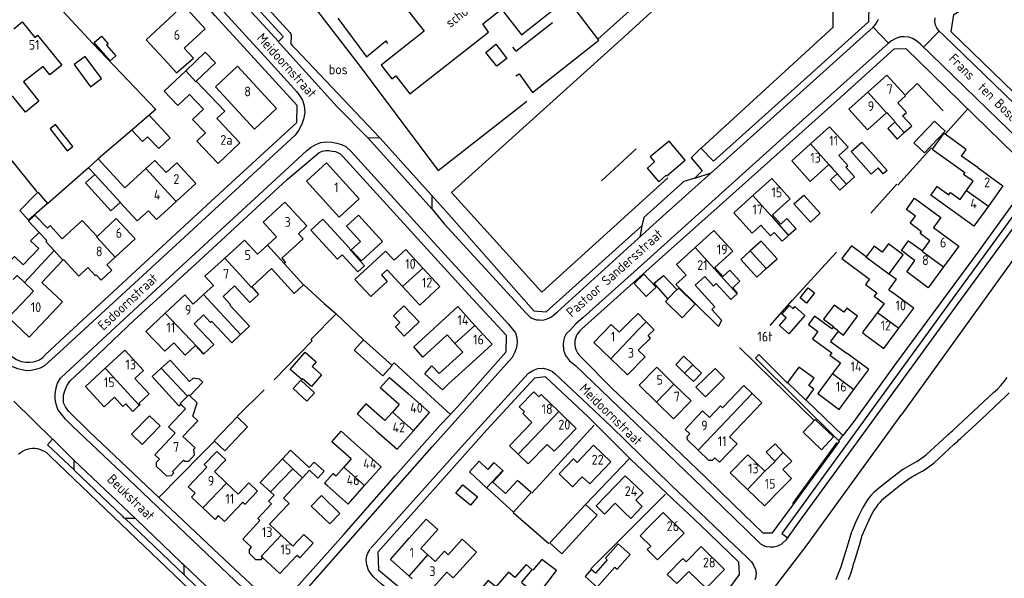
# Model space of a CAD drawing. Header units: metres. Extents: x 226218 to 240385, y 439369 to 449677.
# Tile 196 of 256: x 235280 to 235532, y 444483 to 444626. Entities that reach past the tile are written whole.
import ezdxf

# ---------------------------------------------------------------- set-up
doc = ezdxf.new("R2010")
doc.units = ezdxf.units.M
doc.header["$MEASUREMENT"] = 0
for name, color, linetype in [('BIJGEBOUW', 4, 'Continuous'), ('DAKRAND', 4, 'Continuous'), ('DAKRAND-BYG', 4, 'Continuous'), ('FUNKTIEAAND', 253, 'Continuous'), ('HEG', 253, 'Continuous'), ('HOOFDGEBOUW', 4, 'Continuous'), ('HUISNUMMER', 253, 'Continuous'), ('KANTVERH', 253, 'Continuous'), ('KUNSTWERK', 253, 'Continuous'), ('RASTER', 253, 'Continuous'), ('STRAATNAAM', 253, 'Continuous'), ('TUSSENMUUR', 253, 'Continuous')]:
    doc.layers.add(name, color=color, linetype=linetype)
doc.styles.get("Standard").update_dxf_attribs({"font": 'iso.shx'})

msp = doc.modelspace()

# ---------------------------------------------------------------- linework, layer by layer
at = {"layer": 'BIJGEBOUW'}
msp.add_lwpolyline([(235483.15, 444523.78), (235480.06, 444520.53), (235484.76, 444516.05), (235487.85, 444519.3), (235483.15, 444523.78)], dxfattribs=at)
at = {"layer": 'DAKRAND'}
for p, q in [((235285.71, 444613.98), (235280.63, 444610.07)), ((235486.64, 444588.95), (235487.88, 444587.64)), ((235343.08, 444568.34), (235345.4, 444570.47)), ((235340.53, 444566.01), (235343.08, 444568.34)), ((235285.35, 444558.82), (235290.75, 444564.52)), ((235283.21, 444556.55), (235280.93, 444558.76)), ((235326.74, 444555.7), (235329.26, 444557.99)), ((235324.08, 444553.29), (235326.74, 444555.7)), ((235433.05, 444546.13), (235435.88, 444548.91)), ((235393, 444541.02), (235386.98, 444535.52)), ((235389.38, 444532.87), (235395.41, 444538.38)), ((235320.9, 444527.69), (235322.08, 444526.47)), ((235470.32, 444510.55), (235472.91, 444513.05))]:
    msp.add_line(p, q, dxfattribs=at)
for points in [[(235324.87, 444610.27), (235329.77, 444614.95), (235327.15, 444617.7), (235322.15, 444612.93)], [(235322.15, 444612.93), (235316.68, 444607.71), (235320.18, 444604.04), (235323.14, 444606.86), (235326.68, 444603.14), (235323.91, 444600.5), (235327.23, 444597.02)], [(235280.63, 444610.07), (235284.59, 444605.12), (235281.2, 444602.37), (235277.95, 444606.39), (235273.32, 444606.81)], [(235330.6, 444600.22), (235330.13, 444600.71), (235332.15, 444602.63), (235324.87, 444610.27)], [(235505.97, 444597.11), (235507.86, 444598.81), (235505.52, 444601.41), (235506.49, 444602.28), (235504.28, 444604.74)], [(235501.47, 444602.22), (235503.59, 444599.86), (235503.54, 444599.81)], [(235503.54, 444599.81), (235501.72, 444598.18), (235504.16, 444595.48), (235505.97, 444597.11)], [(235516.38, 444596.71), (235516.04, 444596.96), (235513.11, 444592.89), (235521.41, 444586.91), (235521.11, 444586.49), (235522.8, 444585.27)], [(235524.82, 444588.07), (235520.59, 444591.12), (235521.8, 444592.8), (235516.38, 444596.71)], [(235298.87, 444586.43), (235297.29, 444588.15), (235299.74, 444590.4)], [(235299.74, 444590.4), (235299.76, 444590.41), (235299.76, 444590.41)], [(235299.76, 444590.41), (235306.58, 444582.97), (235311.98, 444587.92)], [(235311.98, 444587.92), (235314.26, 444590.01), (235317.12, 444586.89)], [(235491.17, 444583.96), (235493.24, 444585.83), (235491.02, 444588.29), (235491.5, 444588.72), (235489.2, 444591.26)], [(235487.88, 444587.64), (235488.86, 444586.59), (235488.83, 444586.57)], [(235305.37, 444579.27), (235303.04, 444577.14), (235296.51, 444584.27), (235298.87, 444586.43)], [(235488.83, 444586.57), (235487.1, 444585.01), (235489.45, 444582.41), (235491.17, 444583.96)], [(235518.2, 444577.19), (235512.73, 444581.13), (235514.35, 444583.38), (235517.36, 444581.21), (235517.8, 444581.81), (235520.26, 444580.04)], [(235512.53, 444569.49), (235510.02, 444571.34), (235510.35, 444571.79), (235507.44, 444573.94), (235508.81, 444575.79), (235506.5, 444577.49), (235508.61, 444580.35), (235515.32, 444575.41), (235513.45, 444572.87)], [(235312.6, 444577.16), (235309.72, 444574.53), (235305.37, 444579.27)], [(235299.47, 444570.57), (235295.67, 444574.67), (235290.59, 444569.97), (235287.47, 444573.33), (235286.82, 444572.66), (235283.54, 444575.97), (235281.98, 444574.47), (235284.65, 444571.62)], [(235472.21, 444576.06), (235474.34, 444573.7), (235475.94, 444575.14), (235478.27, 444572.55), (235476.38, 444570.85)], [(235476.38, 444570.85), (235474.7, 444569.33), (235472.65, 444571.6), (235471.71, 444570.75), (235469.29, 444573.43)], [(235284.59, 444567.46), (235282.42, 444569.48), (235284.65, 444571.62)], [(235350.98, 444571.27), (235352.16, 444569.98), (235346.71, 444565.03), (235347.68, 444563.95), (235347.37, 444563.67)], [(235284.59, 444567.46), (235280.57, 444563.32), (235278.4, 444565.42), (235275.3, 444562.21)], [(235496.21, 444565.35), (235492.42, 444568.17), (235489.99, 444564.91), (235497.06, 444559.65), (235496.05, 444558.29), (235498.9, 444556.17), (235498.26, 444555.31), (235500.8, 444553.42)], [(235505.67, 444565.84), (235501.9, 444568.65), (235500.32, 444566.52), (235498.23, 444568.07), (235496.21, 444565.35)], [(235290.75, 444564.52), (235290.89, 444564.66), (235294.85, 444560.41), (235297.15, 444562.59)], [(235373.65, 444562.06), (235372.21, 444560.73), (235373.72, 444559.09), (235369.47, 444555.18), (235365.4, 444559.59), (235373.25, 444566.81), (235375.45, 444564.5)], [(235299.25, 444560.77), (235300.52, 444559.41), (235303.22, 444561.99), (235301.97, 444563.29)], [(235347.37, 444563.67), (235347.33, 444563.63), (235352.28, 444558.19), (235349.89, 444556.02), (235344.13, 444562.36), (235339.03, 444557.73)], [(235463.2, 444555.92), (235463.33, 444556.05), (235462.08, 444557.44), (235463.92, 444559.11), (235461.36, 444561.94), (235459.57, 444560.31), (235457.47, 444562.62)], [(235280.93, 444558.76), (235279.03, 444560.6), (235278.02, 444559.57)], [(235452.48, 444558.09), (235457.48, 444552.58), (235456.73, 444551.9), (235459.18, 444549.19), (235458.47, 444547.52), (235447.52, 444558.28), (235450.15, 444560.66)], [(235454.93, 444560.31), (235457.14, 444557.88), (235457.86, 444558.53), (235461.57, 444554.45), (235463.2, 444555.92)], [(235339.03, 444557.73), (235340.8, 444555.77), (235338.52, 444553.7), (235334.67, 444557.93)], [(235331.74, 444555.26), (235333.64, 444553.17), (235333.43, 444552.97), (235338.45, 444547.64), (235336.16, 444545.5)], [(235494.03, 444550.19), (235491.26, 444552.25), (235490.46, 444551.18), (235488.01, 444553), (235485.33, 444549.4), (235487.85, 444547.52), (235487.76, 444547.41)], [(235336.16, 444545.5), (235333.93, 444543.4), (235328.82, 444548.84), (235328.52, 444548.57), (235326.69, 444550.52)], [(235487.76, 444547.41), (235487.4, 444546.91), (235483.01, 444550.18), (235481.44, 444548.07), (235483.85, 444546.28), (235482.48, 444544.43), (235487.39, 444540.82), (235486.94, 444540.21), (235489.61, 444538.25)], [(235326.75, 444540.53), (235329.31, 444542.94), (235324.3, 444548.27)], [(235389, 444545.39), (235382.83, 444539.75), (235380.48, 444542.32), (235386.65, 444547.96)], [(235437.93, 444541.46), (235441.08, 444544.56), (235440.44, 444545.21)], [(235319.09, 444543.37), (235322.05, 444540.22), (235324.65, 444542.67), (235326.7, 444540.49), (235326.75, 444540.53)], [(235315.92, 444536.91), (235313.55, 444534.74), (235320.42, 444527.24), (235320.9, 444527.69)], [(235323.22, 444529.86), (235326.54, 444533.28), (235325.7, 444534.1), (235324.06, 444534.33), (235323.16, 444533.51), (235318.18, 444538.96), (235315.92, 444536.91)], [(235389.38, 444532.87), (235387.84, 444531.35), (235383.31, 444535.46), (235385.1, 444537.49), (235386.98, 444535.52)], [(235310.28, 444527.4), (235310.53, 444527.63), (235310.23, 444527.95), (235312.78, 444530.31), (235309.14, 444534.26)], [(235376.75, 444527.59), (235371.93, 444531.84), (235374.32, 444534.55), (235379.14, 444530.3)], [(235456.12, 444524.27), (235458.97, 444527.26), (235459.48, 444526.77), (235464.89, 444532.44), (235467.03, 444530.4)], [(235303.92, 444529.44), (235306.08, 444527.1), (235306.82, 444527.78), (235308.6, 444525.85), (235310.28, 444527.4)], [(235323.99, 444524.66), (235325.07, 444528.03), (235323.22, 444529.86)], [(235408.82, 444525.73), (235407.49, 444526.97), (235411.19, 444530.88), (235412.5, 444529.54)], [(235467.03, 444530.4), (235469.5, 444528.05), (235461.24, 444519.38)], [(235373.13, 444523.49), (235368.27, 444527.78), (235365.99, 444525.19), (235370.86, 444520.9)], [(235407.22, 444514.87), (235404.97, 444517.05), (235410.72, 444523)], [(235364.48, 444513.7), (235359.57, 444518.1), (235361.96, 444520.78), (235366.88, 444516.38)], [(235414.6, 444517.4), (235409.78, 444512.4), (235407.22, 444514.87)], [(235417.33, 444516.62), (235416.43, 444515.67), (235414.6, 444517.4)], [(235321.6, 444513.38), (235321.89, 444513.1), (235322.94, 444513.1), (235324.43, 444514.72), (235324.27, 444516.18)], [(235352.03, 444508.9), (235353.8, 444510.79), (235355.93, 444508.81), (235357.54, 444510.54), (235355.04, 444512.87), (235353.72, 444511.46), (235348.93, 444515.92), (235346.88, 444513.72)], [(235318.8, 444510.44), (235319.09, 444510.15), (235318.43, 444509.39), (235317.32, 444509.29), (235314.67, 444511.77), (235314.69, 444512.84), (235315.46, 444513.61)], [(235346.88, 444513.72), (235341.24, 444507.68), (235343.85, 444505.24)], [(235422.28, 444512.8), (235421.35, 444513.69), (235417.68, 444509.85), (235421.11, 444506.57), (235423.58, 444509.15)], [(235358.37, 444506.87), (235357.67, 444507.49), (235359.91, 444509.99), (235360.61, 444509.38)], [(235474.92, 444510.96), (235477.07, 444508.73), (235474.69, 444506.29)], [(235346.44, 444499.99), (235348.58, 444502.29), (235347.13, 444503.64), (235352.03, 444508.9)], [(235343.85, 444505.24), (235344.74, 444504.4), (235343.33, 444502.89), (235344.09, 444502.18)], [(235437.31, 444503.12), (235438.95, 444501.53), (235435.99, 444498.48), (235434.35, 444500.07)], [(235382.29, 444490.77), (235386.62, 444495.61), (235383.68, 444498.25), (235379.34, 444493.4)], [(235441.11, 444491.39), (235438.42, 444494.06), (235440.38, 444496.04)], [(235388.98, 444484.78), (235390.61, 444483.29), (235396.52, 444489.87), (235392.85, 444493.15), (235389.33, 444489.21), (235388.32, 444490.12), (235385.93, 444487.51)], [(235410.8, 444485.37), (235409.2, 444486.74), (235406.3, 444483.34), (235404.68, 444484.72), (235401.48, 444480.96), (235399.53, 444482.63), (235397.23, 444479.93)], [(235408.14, 444481.99), (235410.87, 444479.85), (235412.22, 444478.83), (235416.98, 444485.16), (235413.28, 444487.94), (235410.97, 444485.23), (235410.8, 444485.37)]]:
    msp.add_lwpolyline(points, dxfattribs=at)
at = {"layer": 'DAKRAND-BYG'}
for p, q in [((235312.81, 444601.55), (235308.35, 444597.75)), ((235469.36, 444569.38), (235466.58, 444566.87)), ((235447.8, 444557.02), (235447.88, 444556.95)), ((235448.2, 444557.27), (235447.88, 444556.95)), ((235445.56, 444554.59), (235445.52, 444554.63)), ((235449.59, 444539.98), (235451.87, 444537.77)), ((235394.71, 444510.36), (235399.13, 444506.34))]:
    msp.add_line(p, q, dxfattribs=at)
for points in [[(235302.83, 444615.49), (235298.76, 444620.15), (235300.6, 444621.76), (235302.28, 444619.83), (235301.9, 444619.49), (235304.29, 444616.76), (235302.83, 444615.49)], [(235300.65, 444610.93), (235296.48, 444616.59), (235293.65, 444614.51), (235297.82, 444608.84), (235300.65, 444610.93)], [(235308.35, 444597.75), (235311.08, 444594.81), (235312.42, 444596.06), (235315.25, 444593.02), (235318.19, 444595.76), (235312.81, 444601.55)], [(235513.73, 444600.01), (235508.44, 444594.49), (235511.11, 444591.94), (235516.4, 444597.46), (235513.73, 444600.01)], [(235287.48, 444598.09), (235291.87, 444592.45), (235293.28, 444593.55), (235288.89, 444599.19), (235287.48, 444598.09)], [(235449.92, 444590.1), (235445.83, 444594.95), (235440.98, 444590.95), (235442.1, 444589.67)], [(235495.09, 444594.69), (235501.54, 444587.41), (235500.6, 444586.57), (235499.24, 444588.11), (235497.46, 444586.53), (235492.37, 444592.28), (235495.09, 444594.69)], [(235442.1, 444589.67), (235440.29, 444588.05), (235440.23, 444587.99), (235443.14, 444584.56), (235445.09, 444586.24)], [(235445.09, 444586.24), (235445.24, 444586.07), (235449.92, 444590.1)], [(235281.93, 444574.7), (235279.74, 444577.22), (235284.31, 444581.91), (235286.84, 444578.96), (235281.93, 444574.7)], [(235481.93, 444574.2), (235477.72, 444578.87), (235480.25, 444581.16), (235484.47, 444576.49), (235481.93, 444574.2)], [(235357.26, 444574.97), (235354.17, 444572.14), (235360.96, 444564.73), (235362.19, 444565.86)], [(235363.98, 444567.51), (235364.05, 444567.56), (235357.26, 444574.97)], [(235366.33, 444576.01), (235372.52, 444569.29), (235367.1, 444564.3), (235364.5, 444567.11), (235366.89, 444569.31), (235363.29, 444573.22), (235366.33, 444576.01)], [(235363.98, 444567.51), (235367.86, 444563.07), (235366.15, 444561.51), (235362.19, 444565.86)], [(235470.65, 444562.38), (235473.42, 444564.88), (235469.36, 444569.38)], [(235466.58, 444566.87), (235464.16, 444564.69), (235468.22, 444560.18), (235470.65, 444562.38)], [(235439.38, 444560.92), (235436.85, 444558.57), (235439.94, 444555.23)], [(235439.94, 444555.23), (235442.48, 444557.58), (235439.38, 444560.92)], [(235445.52, 444554.63), (235442.01, 444558.65), (235444.37, 444560.58), (235447.8, 444557.02)], [(235452.37, 444553.15), (235452.44, 444553.23), (235448.27, 444557.33), (235448.2, 444557.27)], [(235483, 444556.12), (235480.96, 444553.55), (235479.33, 444554.85), (235481.36, 444557.42), (235483, 444556.12)], [(235445.56, 444554.59), (235444.9, 444553.97), (235449.14, 444549.8), (235452.37, 444553.15)], [(235377.99, 444552.81), (235375.29, 444550.26), (235376.92, 444548.53), (235375.8, 444547.47), (235378.04, 444545.1), (235381.86, 444548.72), (235377.99, 444552.81)], [(235480.52, 444550.4), (235476.4, 444545.69), (235474.02, 444547.77), (235475.76, 444549.77), (235474.65, 444550.73), (235476.57, 444552.92), (235477.5, 444552.1), (235477.96, 444552.64), (235480.52, 444550.4)], [(235374.96, 444537.6), (235372.6, 444534.96), (235365.28, 444541.53), (235367.64, 444544.16), (235374.96, 444537.6)], [(235352.68, 444540.97), (235355.53, 444538.48), (235354.51, 444537.3), (235356.93, 444535.19), (235354.33, 444532.2), (235352.03, 444534.2), (235351.85, 444533.98), (235348.86, 444536.59), (235352.68, 444540.97)], [(235449.78, 444535.63), (235447.51, 444537.83), (235449.59, 444539.98)], [(235451.87, 444537.77), (235454.08, 444535.63), (235452.01, 444533.48), (235449.78, 444535.63)], [(235452.68, 444532.02), (235457.57, 444536.85), (235459.98, 444534.4), (235455.09, 444529.58), (235452.68, 444532.02)], [(235482.89, 444534.31), (235479, 444537.18), (235476.07, 444533.21), (235480.76, 444528.68), (235482.85, 444531.51), (235481.54, 444532.47), (235482.89, 444534.31)], [(235349.61, 444531.72), (235353.12, 444528.43), (235355.12, 444530.58), (235351.62, 444533.86), (235349.61, 444531.72)], [(235315.65, 444522.14), (235312.9, 444524.74), (235308.29, 444520), (235311.02, 444517.4), (235315.65, 444522.14)], [(235337.96, 444521.93), (235332.13, 444515.76), (235329.46, 444518.28), (235335.29, 444524.46), (235337.96, 444521.93)], [(235403.27, 444510.7), (235401.01, 444512.76), (235399.43, 444511.03), (235397.18, 444513.08), (235394.71, 444510.36)], [(235399.13, 444506.34), (235399.28, 444506.2), (235405.97, 444500.1), (235410.5, 444505.08), (235407.06, 444508.2), (235403.99, 444504.83), (235400.73, 444507.79), (235403.33, 444510.65), (235403.27, 444510.7)], [(235393.06, 444507.11), (235396.79, 444504.01), (235394.98, 444501.83), (235391.25, 444504.93), (235393.06, 444507.11)], [(235356.86, 444504.31), (235361.58, 444499.76), (235358.98, 444497.06), (235354.26, 444501.61), (235356.86, 444504.31)], [(235424.42, 444502.07), (235415.33, 444492.23), (235418.34, 444489.45), (235427.43, 444499.28), (235424.42, 444502.07)], [(235425.89, 444485.46), (235424.3, 444483.67), (235427.37, 444480.94), (235431.9, 444486.03), (235432.48, 444485.52), (235435.83, 444489.29), (235432.79, 444491.98), (235429.5, 444488.28), (235429.94, 444487.89), (235426.94, 444484.52), (235425.89, 444485.46)]]:
    msp.add_lwpolyline(points, dxfattribs=at)
at = {"layer": 'HEG'}
for p, q in [((235516.38, 444596.71), (235522.18, 444603.19)), ((235308.35, 444597.75), (235299.76, 444590.41)), ((235504.35, 444583.7), (235512.95, 444593.19)), ((235299.76, 444590.41), (235299.74, 444590.4)), ((235497.39, 444576.54), (235504.07, 444583.96)), ((235352.38, 444558.22), (235357.6, 444553.41)), ((235410.7, 444504.91), (235426.62, 444522.36)), ((235488.74, 444517.9), (235477.36, 444502.28)), ((235315.3, 444503.79), (235326.22, 444514.9)), ((235424.47, 444502.12), (235435.62, 444513.69)), ((235425.75, 444485.58), (235444.87, 444504.72))]:
    msp.add_line(p, q, dxfattribs=at)
for points in [[(235284.06, 444635.39), (235298.43, 444619.9), (235314.55, 444603.04), (235312.81, 444601.55)], [(235506.15, 444606.68), (235509.26, 444609.66), (235515.87, 444602.7)], [(235471.65, 444547.84), (235477.32, 444554.22), (235488.58, 444566.51)], [(235344.76, 444533.92), (235354.54, 444543.9), (235354.23, 444544.3), (235360.61, 444550.8)], [(235463.85, 444542.14), (235472.03, 444534.19), (235482.94, 444523.55)]]:
    msp.add_lwpolyline(points, dxfattribs=at)
at = {"layer": 'HOOFDGEBOUW'}
for p, q in [((235321.76, 444618.74), (235327.12, 444623.69)), ((235501.42, 444602.17), (235501.47, 444602.22)), ((235330.6, 444600.22), (235335.99, 444594.54)), ((235325.03, 444594.91), (235327.23, 444597.02)), ((235330.42, 444589.24), (235325.03, 444594.91)), ((235335.99, 444594.54), (235330.42, 444589.24)), ((235319.73, 444579.47), (235324.76, 444584.08)), ((235520.26, 444580.04), (235521.91, 444582.34)), ((235353.15, 444573.25), (235350.98, 444571.27)), ((235304.11, 444565.28), (235309.19, 444569.98)), ((235510.61, 444566.88), (235512.53, 444569.49)), ((235301.97, 444563.29), (235304.11, 444565.28)), ((235502.13, 444561.03), (235505.67, 444565.84)), ((235377.63, 444557.74), (235373.65, 444562.06)), ((235382.8, 444562.5), (235387.17, 444557.76)), ((235452.48, 444558.09), (235454.93, 444560.31)), ((235502.02, 444556.95), (235504, 444559.63)), ((235502.13, 444561.03), (235504, 444559.63)), ((235290.6, 444553.84), (235285.35, 444558.82)), ((235331.74, 444555.26), (235334.67, 444557.93)), ((235502.02, 444556.95), (235502.93, 444556.28)), ((235507.93, 444552.56), (235502.93, 444556.28)), ((235500.8, 444553.42), (235499.1, 444551.13)), ((235504.55, 444547.08), (235508.38, 444552.22)), ((235508.38, 444552.22), (235507.93, 444552.56)), ((235324.3, 444548.27), (235326.69, 444550.52)), ((235490.4, 444545.32), (235494.03, 444550.19)), ((235499.1, 444551.13), (235495.39, 444546.15)), ((235391.03, 444543.17), (235389, 444545.39)), ((235489.01, 444546.35), (235487.1, 444543.75)), ((235489.01, 444546.35), (235490.4, 444545.32)), ((235495.39, 444546.15), (235495.27, 444545.98)), ((235495.27, 444545.98), (235495.91, 444545.5)), ((235393, 444541.02), (235391.03, 444543.17)), ((235487.1, 444543.75), (235491.35, 444540.63)), ((235491.95, 444540.19), (235491.35, 444540.63)), ((235496.85, 444536.59), (235491.95, 444540.19)), ((235489.61, 444538.25), (235487.58, 444535.5)), ((235493.09, 444531.46), (235496.85, 444536.59)), ((235447.05, 444532.84), (235451.46, 444528.53)), ((235376.75, 444527.59), (235375.05, 444525.66)), ((235325.27, 444523.44), (235323.99, 444524.66)), ((235375.05, 444525.66), (235373.13, 444523.49)), ((235318.8, 444510.44), (235321.6, 444513.38)), ((235322.79, 444506.58), (235327.6, 444511.6)), ((235362.62, 444511.62), (235360.61, 444509.38)), ((235364.48, 444513.7), (235362.62, 444511.62)), ((235472.91, 444513.05), (235472.83, 444513.13)), ((235329.5, 444510.46), (235332.56, 444507.53)), ((235322.79, 444506.58), (235324.55, 444504.9)), ((235332.56, 444507.53), (235335.56, 444504.66)), ((235336.76, 444502.66), (235337.33, 444502.12)), ((235343.63, 444496.98), (235346.44, 444499.99)), ((235343.63, 444496.98), (235346.57, 444494.23)), ((235346.57, 444494.23), (235349.57, 444491.43)), ((235382.29, 444490.77), (235384.07, 444489.17)), ((235384.07, 444489.17), (235385.93, 444487.51)), ((235380.12, 444483.01), (235379.32, 444483.73))]:
    msp.add_line(p, q, dxfattribs=at)
for points in [[(235373.14, 444635.78), (235383.15, 444623.06), (235372.11, 444614.37), (235374.87, 444610.86), (235375.87, 444611.65), (235379.52, 444607.02), (235399.59, 444622.8), (235398.14, 444624.92), (235402.9, 444628.66), (235408.07, 444622.09), (235419.33, 444630.95), (235406.52, 444647.23), (235388.13, 444632.76), (235381.29, 444641.46), (235380.68, 444640.99), (235380.35, 444641.41)], [(235327.12, 444623.69), (235321.59, 444629.68), (235312.05, 444620.87), (235317.58, 444614.89)], [(235278.15, 444623.65), (235280.33, 444625.41), (235283.53, 444621.46), (235284.22, 444622.02), (235290.45, 444614.34)], [(235317.58, 444614.89), (235319.84, 444612.43), (235324.15, 444616.15), (235321.76, 444618.74)], [(235290.45, 444614.34), (235287.42, 444611.88), (235285.71, 444613.98)], [(235345.41, 444603.25), (235339.76, 444598.03), (235329.76, 444608.84), (235335.41, 444614.07), (235345.41, 444603.25)], [(235506.15, 444606.68), (235501.51, 444611.84), (235496.65, 444607.46)], [(235496.65, 444607.46), (235491.79, 444603.08), (235496.55, 444597.79), (235501.42, 444602.17)], [(235504.28, 444604.74), (235506.28, 444606.55), (235506.15, 444606.68)], [(235489.2, 444591.26), (235491.57, 444593.39), (235486.85, 444598.61), (235481.99, 444594.23)], [(235481.99, 444594.23), (235477.16, 444589.87), (235481.87, 444584.64), (235486.64, 444588.95)], [(235324.76, 444584.08), (235319.87, 444589.41), (235317.12, 444586.89)], [(235366.54, 444580.19), (235361.42, 444575.52), (235353.05, 444584.71), (235358.18, 444589.38), (235366.54, 444580.19)], [(235524.82, 444588.07), (235531.21, 444583.47), (235527.5, 444578.31)], [(235472.21, 444576.06), (235476.78, 444580.18), (235472.06, 444585.41), (235467.2, 444581.03)], [(235521.91, 444582.34), (235523.61, 444584.69), (235522.8, 444585.27)], [(235467.2, 444581.03), (235462.35, 444576.65), (235467.06, 444571.41), (235469.29, 444573.43)], [(235312.6, 444577.16), (235314.71, 444574.87), (235319.73, 444579.47)], [(235345.4, 444570.47), (235341.95, 444574.23), (235347.54, 444579.36), (235353.15, 444573.25)], [(235527.5, 444578.31), (235523.79, 444573.16), (235518.2, 444577.19)], [(235309.19, 444569.98), (235304.4, 444575.15), (235299.47, 444570.57)], [(235457.47, 444562.62), (235462.07, 444566.79), (235457.25, 444572.09), (235452.47, 444567.75)], [(235513.45, 444572.87), (235519.92, 444568.11), (235516.01, 444562.79)], [(235340.53, 444566.01), (235337.23, 444569.64), (235332.15, 444565.02)], [(235507.83, 444565.06), (235505.22, 444566.98), (235507.04, 444569.45)], [(235507.04, 444569.45), (235507.06, 444569.48), (235510.61, 444566.88)], [(235375.45, 444564.5), (235378.42, 444567.25), (235382.8, 444562.5)], [(235452.47, 444567.75), (235447.67, 444563.4), (235450.15, 444560.66)], [(235332.15, 444565.02), (235327.07, 444560.41), (235329.26, 444557.99)], [(235511.73, 444557.73), (235506.57, 444561.53), (235508.7, 444564.42), (235507.83, 444565.06)], [(235297.15, 444562.59), (235299.03, 444560.56), (235299.25, 444560.77)], [(235516.01, 444562.79), (235512.09, 444557.47), (235511.73, 444557.73)], [(235387.17, 444557.76), (235382, 444553), (235377.63, 444557.74)], [(235283.21, 444556.55), (235276.83, 444549.82), (235282.08, 444544.85), (235290.6, 444553.84)], [(235324.08, 444553.29), (235321.9, 444555.61), (235316.94, 444550.96)], [(235386.65, 444547.96), (235391.76, 444552.63), (235396.14, 444547.84)], [(235316.94, 444550.96), (235311.99, 444546.3), (235316.78, 444541.2), (235319.09, 444543.37)], [(235435.88, 444548.91), (235437.86, 444550.85), (235439.91, 444548.77)], [(235396.14, 444547.84), (235400.52, 444543.05), (235395.41, 444538.38)], [(235430.86, 444539.31), (235426.54, 444543.44), (235430.99, 444548.1), (235433.05, 444546.13)], [(235439.91, 444548.77), (235441.95, 444546.69), (235440.44, 444545.21)], [(235495.91, 444545.5), (235500.72, 444541.93), (235504.55, 444547.08)], [(235309.14, 444534.26), (235311.37, 444536.32), (235306.56, 444541.52), (235301.53, 444536.88)], [(235437.93, 444541.46), (235439.64, 444539.83), (235435.18, 444535.17), (235430.86, 444539.31)], [(235301.53, 444536.88), (235296.51, 444532.24), (235301.32, 444527.03), (235303.92, 444529.44)], [(235442.56, 444528.23), (235438.15, 444532.54), (235442.64, 444537.15), (235447.05, 444532.84)], [(235487.58, 444535.5), (235483.82, 444530.38), (235489.33, 444526.34), (235493.09, 444531.46)], [(235380.41, 444520.86), (235384.54, 444525.54), (235379.14, 444530.3)], [(235412.5, 444529.54), (235413.07, 444530.13), (235417.57, 444525.79)], [(235451.46, 444528.53), (235446.97, 444523.93), (235442.56, 444528.23)], [(235322.08, 444526.47), (235317.76, 444521.92), (235319.49, 444520.28), (235314.25, 444514.76), (235315.46, 444513.61)], [(235410.72, 444523), (235408.37, 444525.27), (235408.82, 444525.73)], [(235417.57, 444525.79), (235422.02, 444521.49), (235417.33, 444516.62)], [(235453.25, 444515.95), (235450.49, 444518.58), (235450.45, 444519.44), (235451.08, 444520.09), (235449.87, 444521.25), (235454.35, 444525.95), (235456.12, 444524.27)], [(235324.27, 444516.18), (235324.56, 444516.49), (235321.46, 444519.43), (235325.27, 444523.44)], [(235370.86, 444520.9), (235376.25, 444516.15), (235380.41, 444520.86)], [(235461.24, 444519.38), (235463.18, 444517.53), (235458.69, 444512.83), (235457.48, 444513.98), (235456.86, 444513.33), (235456, 444513.32), (235453.25, 444515.95)], [(235422.28, 444512.8), (235426.49, 444517.2), (235430.93, 444512.96), (235425.52, 444507.3), (235423.58, 444509.15)], [(235472.83, 444513.13), (235470.66, 444515.38), (235472.9, 444517.55), (235475, 444515.37)], [(235329.5, 444510.46), (235332.38, 444513.47), (235330.12, 444515.62), (235326.91, 444512.26), (235327.6, 444511.6)], [(235367.93, 444506.87), (235372.19, 444511.63), (235366.88, 444516.38)], [(235465.82, 444505.9), (235461.46, 444510.14), (235465.97, 444514.78), (235470.32, 444510.55)], [(235475, 444515.37), (235477.17, 444513.13), (235474.92, 444510.96)], [(235437.31, 444503.12), (235439.14, 444505), (235434.6, 444509.41), (235427.11, 444501.69), (235429.28, 444499.58), (235431.99, 444502.36), (235434.35, 444500.07)], [(235335.56, 444504.66), (235338.33, 444507.56), (235340.53, 444505.47), (235337.33, 444502.12)], [(235358.37, 444506.87), (235363.68, 444502.12), (235367.93, 444506.87)], [(235326.5, 444501.19), (235323.65, 444503.89), (235324.55, 444504.9)], [(235474.69, 444506.29), (235470.18, 444501.66), (235465.82, 444505.9)], [(235330.46, 444499.24), (235332.05, 444497.73), (235336.76, 444502.66)], [(235344.09, 444502.18), (235340.6, 444498.43), (235341.14, 444497.93)], [(235330.46, 444499.24), (235329.65, 444498.21), (235326.5, 444501.19)], [(235441.11, 444491.39), (235440.23, 444490.5), (235442.87, 444487.87), (235449.63, 444494.69), (235444.29, 444499.98), (235440.38, 444496.04)], [(235338.99, 444491.12), (235336.74, 444493.22), (235341.14, 444497.93)], [(235349.57, 444491.43), (235352.35, 444494.41), (235354.8, 444492.12), (235351.31, 444488.38), (235350.59, 444489.04)], [(235379.32, 444483.73), (235374.53, 444488.02), (235379.34, 444493.4)], [(235341.8, 444488.49), (235341.35, 444487.93), (235340.13, 444487.89), (235338.46, 444489.51), (235338.48, 444490.52), (235338.99, 444491.12)], [(235350.59, 444489.04), (235346.23, 444484.37), (235341.8, 444488.49)], [(235459.97, 444485.45), (235453.98, 444491.28), (235450.17, 444487.36), (235449.29, 444488.22), (235445.35, 444484.17), (235447.78, 444481.81), (235450.82, 444484.93), (235455.26, 444480.61), (235459.97, 444485.45)], [(235388.98, 444484.78), (235384.16, 444479.4), (235382.56, 444480.83)]]:
    msp.add_lwpolyline(points, dxfattribs=at)
at = {"layer": 'KANTVERH'}
for p, q in [((235497.99, 444624.09), (235501.94, 444619.96)), ((235514.88, 444623.09), (235510.92, 444619.01)), ((235452.39, 444585.49), (235456.56, 444586.85)), ((235535.89, 444567.5), (235505.36, 444525.12)), ((235467.92, 444539.48), (235468.74, 444540.35)), ((235468.74, 444540.35), (235476.05, 444533.1)), ((235518.36, 444520.99), (235528.82, 444530.64)), ((235489.21, 444518.34), (235490.24, 444519.64)), ((235511.67, 444514.82), (235516.83, 444519.57)), ((235513.6, 444512.72), (235518.76, 444517.48)), ((235511.53, 444514.7), (235511.67, 444514.82)), ((235293.51, 444513.35), (235309.4, 444498.39)), ((235513.26, 444512.44), (235513.6, 444512.72)), ((235306.57, 444498.57), (235321.8, 444484.04)), ((235494.76, 444492.67), (235493.07, 444487.13)), ((235489.83, 444486.17), (235491.33, 444491.13)), ((235333.26, 444475.65), (235321.59, 444486.66)), ((235489.79, 444486.07), (235489.83, 444486.17))]:
    msp.add_line(p, q, dxfattribs=at)
for points in [[(235329.66, 444671.6), (235329.73, 444670.95), (235315.95, 444660.07), (235315.75, 444659.71), (235315.78, 444659.42), (235315.97, 444658.99), (235316.25, 444658.45), (235330.81, 444642.46), (235348.77, 444622.72), (235349.05, 444622.38), (235349.1, 444621.95), (235349.08, 444619.8), (235349.36, 444619.4), (235350.31, 444618.46), (235371.84, 444595.74), (235368.86, 444595.68), (235360.9, 444603.71), (235346.39, 444619.71), (235346.14, 444620), (235346, 444620.17), (235345.91, 444620.31), (235345.92, 444620.45)], [(235350.68, 444604.01), (235329.73, 444626.95), (235308.03, 444651.85), (235306.51, 444652.49), (235269.05, 444623.78), (235245.71, 444605.41), (235233.43, 444595.66)], [(235310.24, 444652.09), (235322.65, 444638.26), (235343.18, 444615.75), (235349.03, 444609.24), (235350.55, 444607.52), (235351.27, 444606.61), (235352, 444605.41), (235352.43, 444603.94), (235352.59, 444602.32)], [(235332.21, 444637.97), (235346.89, 444621.86), (235347, 444621.72), (235347.03, 444621.52), (235346.92, 444621.41), (235346.77, 444621.24), (235346.06, 444620.62), (235345.92, 444620.45), (235318.8, 444649.99)], [(235549.96, 444591.91), (235517.96, 444622.9), (235518.6, 444627.34), (235554.72, 444649.4), (235558.83, 444645.31)], [(235341.54, 444630.66), (235349.83, 444636.1), (235366.22, 444614.76), (235386.76, 444587.44), (235409.38, 444605.16)], [(235406.59, 444611.62), (235407.41, 444612.12), (235410.9, 444607.41), (235427.8, 444620.72), (235419.8, 444631.28)], [(235496.91, 444629.73), (235496.81, 444625.46), (235479.47, 444609.88), (235457.14, 444589.83), (235453.94, 444593.15), (235451.48, 444590.68), (235454.25, 444587.37), (235452.39, 444585.49), (235449.58, 444584.58), (235439.3, 444575.45), (235438.86, 444573.31)], [(235361.09, 444626.36), (235368.41, 444616.52), (235373.32, 444620.58), (235373.8, 444619.92)], [(235385.17, 444577.58), (235388.29, 444573.8), (235409.28, 444550.98), (235410.2, 444550.06), (235410.71, 444549.69), (235411.36, 444549.43), (235411.89, 444549.28), (235412.68, 444549.24), (235413.39, 444549.21), (235414.13, 444549.37), (235415.04, 444549.7), (235415.72, 444550.06), (235416.35, 444550.51), (235417.23, 444551.32), (235442.6, 444574.32), (235463.14, 444592.75), (235497.99, 444624.09), (235498.62, 444624.79), (235499.02, 444625.43), (235499.36, 444626.08)], [(235622.05, 444519.56), (235599.78, 444541.32), (235577.08, 444563.17), (235552.51, 444586.76), (235515.96, 444622.01), (235514.88, 444623.09), (235514.31, 444623.88), (235513.98, 444624.61), (235513.8, 444625.55), (235513.89, 444626.44)], [(235541.22, 444589.6), (235510.15, 444619.76), (235509.08, 444620.58), (235508.07, 444621.18), (235507.1, 444621.48), (235505.95, 444621.59), (235504.99, 444621.58), (235504.26, 444621.35), (235503.44, 444621.01), (235502.71, 444620.58), (235501.94, 444619.96), (235475.8, 444596.61), (235438.49, 444562.99), (235423.83, 444549.86), (235421.96, 444548.26), (235420.54, 444546.73), (235419.48, 444545.67), (235418.93, 444544.63), (235418.73, 444543.11), (235418.82, 444541.49), (235419.33, 444540.13), (235420.36, 444538.74), (235421.9, 444537.58)], [(235423.41, 444546.86), (235444.05, 444565.34), (235459.61, 444579.22), (235473.38, 444591.51), (235488.83, 444605.36), (235503.39, 444618.56), (235506.37, 444618.61), (235537.7, 444588.04), (235538.15, 444585.06), (235523.95, 444565.4), (235503.97, 444538.37), (235492.79, 444522.91), (235490.24, 444519.64), (235480.84, 444528.69)], [(235352.59, 444602.32), (235352.4, 444600.77), (235351.85, 444599.27), (235350.99, 444597.67), (235350.15, 444596.43), (235320.7, 444569.34), (235288.79, 444539.98), (235287.07, 444538.39), (235286.04, 444537.52), (235284.96, 444536.91), (235283.74, 444536.52), (235282.66, 444536.28), (235281.5, 444536.23), (235280.63, 444536.41), (235279.24, 444536.71), (235278.08, 444537.17), (235276.96, 444537.78), (235275.98, 444538.64), (235242.9, 444569.85), (235228.6, 444583.47)], [(235231.75, 444583.58), (235247.25, 444568.56), (235270.48, 444546.5), (235274.71, 444542.61), (235277.18, 444540.24), (235278.84, 444539.15), (235280.08, 444538.57), (235281.3, 444538.47), (235282.23, 444538.46), (235283.14, 444538.54), (235283.85, 444538.7), (235284.73, 444539.06), (235285.58, 444539.65), (235286.33, 444540.38), (235292.36, 444545.98), (235328.67, 444579.63), (235350.58, 444599.71), (235350.68, 444604.01)], [(235291.37, 444523.85), (235290.37, 444525.1), (235289.47, 444526.3), (235289.06, 444527.66), (235288.76, 444529), (235288.77, 444530.22), (235288.99, 444531.83), (235289.4, 444533.1), (235290.14, 444534.31), (235291.38, 444535.54), (235318.06, 444560.28), (235346.35, 444586.28), (235353.17, 444592.55), (235354.23, 444593.39), (235355.45, 444594.11), (235356.76, 444594.58), (235358.04, 444594.77), (235359.51, 444594.7), (235360.81, 444594.43), (235362.02, 444594.05), (235363.15, 444593.56), (235364.49, 444592.33), (235384.75, 444569.99), (235404.72, 444548.13), (235405.75, 444546.88), (235406.51, 444545.93), (235406.89, 444544.68), (235406.94, 444543.58), (235406.81, 444542.22), (235406.38, 444540.95), (235405.63, 444539.66), (235385.23, 444516.8)], [(235368.86, 444595.68), (235385.17, 444577.58), (235385.2, 444580.97)], [(235371.84, 444595.74), (235388.89, 444576.88), (235411.23, 444551.52), (235414.32, 444551.32), (235438.86, 444573.31), (235438.3, 444570.42)], [(235330.75, 444489.22), (235315.36, 444503.74), (235297.49, 444520.73), (235292.19, 444525.91), (235291.38, 444526.99), (235290.93, 444528.07), (235290.91, 444528.98), (235290.92, 444529.97), (235291.22, 444531.13), (235291.71, 444532.42), (235292.52, 444533.6), (235293.95, 444534.95), (235296.26, 444537.05), (235309.01, 444549.18), (235324.57, 444563.36), (235348.09, 444585.15), (235356.28, 444592.07), (235357.11, 444592.34), (235358.04, 444592.53), (235358.75, 444592.52), (235359.65, 444592.4), (235360.45, 444592.25), (235361.12, 444591.96), (235361.66, 444591.67), (235362.36, 444591.02), (235370.99, 444581.53), (235394.52, 444555.76), (235404.15, 444545.31), (235404.05, 444540.95), (235391.71, 444527.03), (235387.83, 444522.95)], [(235542, 444583.85), (235540.62, 444585.19), (235518.19, 444554.53), (235474.66, 444494.6), (235476.14, 444493.49)], [(235496.33, 444521.21), (235519.72, 444553.42), (235542.24, 444584.19)], [(235423.41, 444546.86), (235422.98, 444546.48), (235422.6, 444546.05), (235422.28, 444545.58), (235422.02, 444545.06), (235421.83, 444544.52), (235421.71, 444543.96), (235421.66, 444543.39), (235421.68, 444542.82), (235421.77, 444542.25), (235421.94, 444541.7), (235422.17, 444541.17), (235422.47, 444540.68), (235422.82, 444540.23), (235423.23, 444539.83)], [(235423.23, 444539.83), (235431.23, 444531.72), (235447.01, 444516.82)], [(235447.01, 444516.82), (235455.08, 444509.06), (235462.39, 444501.93), (235469.79, 444494.81), (235472.23, 444494.83), (235477.57, 444501.93), (235489.38, 444518.16), (235467.92, 444539.48)], [(235369.46, 444490.76), (235392.72, 444516.77), (235408.83, 444534.53), (235409.85, 444535.65), (235410.98, 444536.34), (235412.26, 444536.77), (235413.56, 444536.86), (235414.87, 444536.55), (235415.98, 444536.08), (235416.59, 444535.55), (235430.88, 444522.09), (235446.3, 444507.01), (235461, 444493.05), (235463.77, 444490.39), (235465.98, 444488.35), (235466.86, 444487.38), (235467.43, 444486.5), (235467.86, 444485.46), (235468.04, 444484.52), (235468.02, 444483.57), (235467.69, 444482.76)], [(235421.9, 444537.58), (235435.22, 444524.74), (235445.45, 444514.95)], [(235371.47, 444485.33), (235384.73, 444474.18), (235392.01, 444468), (235396.97, 444464), (235406.37, 444456.88), (235418.05, 444448.48), (235428.56, 444441.15), (235431.79, 444441.6), (235435.88, 444446.96), (235440.59, 444453.09), (235450.22, 444465.61), (235463.81, 444484.14), (235463.67, 444487.29), (235453.85, 444496.74), (235445.16, 444504.97), (235435.97, 444513.65), (235425.06, 444524.46), (235414.17, 444534.68), (235411.39, 444534.3), (235399.19, 444521.11), (235390.24, 444511.1), (235371.29, 444489.82), (235371.46, 444485.43)], [(235530.67, 444532.47), (235531.51, 444533.47), (235532.29, 444534.51)], [(235528.82, 444530.64), (235529.77, 444531.53), (235530.67, 444532.47)], [(235530.78, 444528.62), (235531.8, 444529.58), (235532.77, 444530.59)], [(235278.15, 444528.49), (235288.12, 444518.75), (235286.78, 444517.3), (235293.67, 444510.83)], [(235530.78, 444528.62), (235525.52, 444523.71), (235520.3, 444518.91)], [(235393.59, 444375.56), (235412.74, 444401.53), (235416.35, 444402.88), (235425.15, 444414.48), (235425.77, 444418.74), (235440.72, 444438.66), (235451.2, 444452.55), (235460.44, 444464.52), (235472.22, 444480.15), (235481.12, 444491.7), (235505.36, 444525.12)], [(235291.37, 444523.85), (235293.2, 444522.08), (235307.5, 444508.52), (235336.58, 444480.86), (235341.31, 444476.3), (235342.39, 444475.38), (235343.25, 444474.86), (235344.26, 444474.59), (235345.27, 444474.32), (235346.22, 444474.3), (235347.41, 444474.63), (235348.29, 444475.16), (235349.36, 444476.14), (235358.69, 444486.7), (235374.45, 444504.59), (235385.23, 444516.8)], [(235330.74, 444489.23), (235344, 444476.78), (235346.85, 444476.71), (235362.56, 444494.36), (235375.85, 444509.43), (235387.94, 444523.07)], [(235445.37, 444515.02), (235456.73, 444504.07), (235468.71, 444492.53), (235469.22, 444491.95), (235469.93, 444491.57), (235470.59, 444491.29), (235471.64, 444491.22), (235472.59, 444491.24), (235473.63, 444491.47), (235474.61, 444492), (235475.93, 444493.19), (235479.48, 444498.19), (235496.33, 444521.21)], [(235516.83, 444519.57), (235517.21, 444519.92), (235517.6, 444520.28)], [(235517.6, 444520.28), (235517.98, 444520.64), (235518.36, 444520.99)], [(235288.15, 444518.73), (235293.11, 444513.78), (235293.31, 444513.66), (235293.42, 444513.52), (235293.51, 444513.35), (235293.52, 444511.26), (235293.51, 444511.11), (235293.6, 444510.94), (235293.71, 444510.77), (235306.02, 444499.04), (235306.19, 444498.82), (235306.33, 444498.67), (235306.5, 444498.59), (235306.73, 444498.53), (235308.73, 444498.51), (235309.02, 444498.51), (235309.3, 444498.45), (235309.5, 444498.33), (235321.11, 444487.12), (235321.42, 444486.89), (235321.59, 444486.66), (235321.7, 444486.41), (235321.71, 444484.51), (235321.7, 444484.28), (235321.76, 444484.08), (235329.98, 444476.16)], [(235518.76, 444517.48), (235519.15, 444517.84), (235519.53, 444518.19)], [(235519.53, 444518.19), (235519.92, 444518.55), (235520.3, 444518.91)], [(235287.53, 444514.31), (235287.09, 444514.79), (235286.6, 444515.21), (235286.05, 444515.58), (235285.47, 444515.88), (235284.86, 444516.1), (235284.23, 444516.26), (235283.58, 444516.34), (235282.93, 444516.34), (235282.28, 444516.26), (235281.64, 444516.11), (235281.03, 444515.89), (235280.45, 444515.59), (235279.9, 444515.23), (235279.41, 444514.81)], [(235287.53, 444514.31), (235311.5, 444491.4), (235336.46, 444467.63), (235336.46, 444467.29), (235336.45, 444466.95), (235336.39, 444466.39), (235336.22, 444465.82), (235335.87, 444464.98), (235335.64, 444464.44), (235335.35, 444463.93), (235334.98, 444463.48), (235316.44, 444442.45), (235310.39, 444435.8)], [(235509.17, 444513.05), (235510.36, 444513.85), (235511.53, 444514.7)], [(235509.17, 444513.05), (235507.38, 444512.03), (235505.63, 444510.95)], [(235510.62, 444510.6), (235511.96, 444511.49), (235513.26, 444512.44)], [(235505.63, 444510.95), (235503.34, 444509.25), (235501.08, 444507.5), (235498.86, 444505.71)], [(235510.62, 444510.6), (235508.91, 444509.62), (235507.23, 444508.6)], [(235507.23, 444508.6), (235505.01, 444506.95), (235502.82, 444505.25), (235500.67, 444503.51)], [(235498.86, 444505.71), (235498.2, 444505.12), (235497.58, 444504.5), (235497.01, 444503.84)], [(235497.01, 444503.84), (235496.4, 444503.02), (235495.84, 444502.16), (235495.34, 444501.27)], [(235499.23, 444502.05), (235498.73, 444501.39), (235498.28, 444500.69), (235497.87, 444499.97)], [(235500.67, 444503.51), (235500.16, 444503.05), (235499.68, 444502.57), (235499.23, 444502.05)], [(235495.34, 444501.27), (235494.35, 444499.27), (235493.41, 444497.24), (235492.54, 444495.18)], [(235497.87, 444499.97), (235496.93, 444498.07), (235496.05, 444496.15), (235495.22, 444494.21)], [(235491.33, 444491.13), (235491.93, 444493.13), (235492.53, 444495.13)], [(235492.54, 444495.18), (235492.53, 444495.15), (235492.53, 444495.13)], [(235494.76, 444492.67), (235494.99, 444493.44), (235495.22, 444494.21)], [(235429.14, 444438.32), (235428.18, 444438.69), (235427.57, 444439.12), (235415.68, 444447.62), (235405.02, 444455.2), (235397.4, 444461.11), (235392.65, 444464.82), (235386.82, 444469.54), (235381.29, 444474.03), (235375.19, 444479.34), (235372.22, 444481.7), (235370.27, 444483.44), (235369.5, 444484.37), (235368.87, 444485.25), (235368.48, 444486.64), (235368.3, 444487.88), (235368.47, 444488.89), (235368.74, 444489.59), (235369.36, 444490.61)], [(235492.47, 444484.95), (235492.8, 444486.03), (235493.07, 444487.13)], [(235488.5, 444482.86), (235489.17, 444484.46), (235489.79, 444486.07)], [(235491.69, 444482.83), (235492.11, 444483.88), (235492.47, 444484.95)]]:
    msp.add_lwpolyline(points, dxfattribs=at)
at = {"layer": 'KUNSTWERK'}
for points in [[(235405.75, 444618.93), (235406.56, 444617.96), (235415.98, 444625.26)], [(235404.31, 444616.06), (235401.71, 444614.13), (235398.92, 444617.64), (235401.48, 444619.74), (235404.31, 444616.06)]]:
    msp.add_lwpolyline(points, dxfattribs=at)
at = {"layer": 'RASTER'}
for p, q in [((235428.55, 444584.79), (235437.35, 444592.94)), ((235276.98, 444590.78), (235284.04, 444581.96)), ((235286.84, 444578.97), (235297.27, 444588.17)), ((235335.43, 444524.6), (235342.2, 444531.38)), ((235326.14, 444514.82), (235329.49, 444518.24)), ((235405.95, 444499.98), (235415.02, 444492.1))]:
    msp.add_line(p, q, dxfattribs=at)
for points in [[(235407.7, 444645.74), (235414.05, 444650.42), (235443.55, 444673.66), (235464.45, 444654.09), (235427.6, 444620.99)], [(235453.98, 444593.1), (235487.77, 444624.07), (235487.79, 444631.91), (235479.82, 444639.24), (235467.71, 444651.42), (235467.34, 444651.76), (235434.38, 444621.71), (235390.13, 444581.8), (235413.26, 444556.34), (235445.49, 444585.59)], [(235357.6, 444553.41), (235360.61, 444550.8), (235367.63, 444544.17)], [(235374.97, 444537.71), (235375.46, 444538.28), (235389.87, 444525.09)]]:
    msp.add_lwpolyline(points, dxfattribs=at)
at = {"layer": 'TUSSENMUUR'}
for p, q in [((235322.15, 444612.93), (235324.71, 444610.13)), ((235324.71, 444610.13), (235324.87, 444610.27)), ((235496.65, 444607.46), (235501.42, 444602.17)), ((235503.54, 444599.81), (235505.97, 444597.11)), ((235481.99, 444594.23), (235486.68, 444588.98)), ((235311.98, 444587.92), (235314.85, 444584.8)), ((235486.68, 444588.98), (235487.88, 444587.64)), ((235298.87, 444586.43), (235305.42, 444579.32)), ((235314.85, 444584.8), (235319.73, 444579.47)), ((235488.83, 444586.57), (235491.17, 444583.96)), ((235521.91, 444582.34), (235527.5, 444578.31)), ((235467.2, 444581.03), (235471.92, 444575.8)), ((235305.42, 444579.32), (235305.37, 444579.27)), ((235471.92, 444575.8), (235476.38, 444570.85)), ((235299.47, 444570.57), (235299.33, 444570.44)), ((235299.33, 444570.44), (235304.11, 444565.28)), ((235280.93, 444558.76), (235288.49, 444566.94)), ((235286.37, 444569.3), (235288.49, 444566.94)), ((235288.49, 444566.94), (235290.75, 444564.52)), ((235343.08, 444568.34), (235347.37, 444563.67)), ((235452.47, 444567.75), (235457.28, 444562.45)), ((235332.15, 444565.02), (235336.82, 444559.88)), ((235466.58, 444566.87), (235470.65, 444562.38)), ((235377.63, 444557.74), (235382.8, 444562.5)), ((235457.28, 444562.45), (235463.2, 444555.92)), ((235336.82, 444559.88), (235338.89, 444557.6)), ((235338.89, 444557.6), (235339.03, 444557.73)), ((235447.8, 444557.02), (235445.52, 444554.63)), ((235326.74, 444555.7), (235336.16, 444545.5)), ((235316.94, 444550.96), (235321.74, 444545.86)), ((235499.1, 444551.13), (235504.55, 444547.08)), ((235391.03, 444543.17), (235396.14, 444547.84)), ((235435.32, 444543.96), (235437.99, 444546.76)), ((235437.99, 444546.76), (235439.91, 444548.77)), ((235321.74, 444545.86), (235326.75, 444540.53)), ((235430.86, 444539.31), (235435.32, 444543.96)), ((235301.53, 444536.88), (235306.34, 444531.67)), ((235315.92, 444536.91), (235322.58, 444529.75)), ((235449.78, 444535.63), (235451.87, 444537.77)), ((235487.58, 444535.5), (235493.09, 444531.46)), ((235306.34, 444531.67), (235310.28, 444527.4)), ((235442.56, 444528.23), (235447.05, 444532.84)), ((235320.75, 444527.84), (235322.58, 444529.75)), ((235322.58, 444529.75), (235322.94, 444530.12)), ((235322.94, 444530.12), (235323.22, 444529.86)), ((235458.77, 444521.74), (235467.03, 444530.4)), ((235320.75, 444527.84), (235320.9, 444527.69)), ((235375.05, 444525.66), (235380.41, 444520.86)), ((235412.92, 444520.88), (235417.57, 444525.79)), ((235453.25, 444515.95), (235458.77, 444521.74)), ((235407.22, 444514.87), (235412.92, 444520.88)), ((235472.83, 444513.13), (235475, 444515.37)), ((235346.88, 444513.72), (235349.53, 444511.19)), ((235362.62, 444511.62), (235367.93, 444506.87)), ((235343.85, 444505.24), (235349.53, 444511.19)), ((235349.53, 444511.19), (235352.03, 444508.9)), ((235399.13, 444506.34), (235403.27, 444510.7)), ((235465.82, 444505.9), (235470.32, 444510.55)), ((235326.5, 444501.19), (235332.56, 444507.53)), ((235379.32, 444483.73), (235384.07, 444489.17)), ((235408.01, 444482.11), (235410.8, 444485.37))]:
    msp.add_line(p, q, dxfattribs=at)
for points in [[(235284.65, 444571.62), (235286.61, 444569.54), (235286.37, 444569.3)], [(235502.13, 444561.03), (235502.04, 444560.91), (235496.15, 444565.27), (235496.21, 444565.35)], [(235510.61, 444566.88), (235510.57, 444566.83), (235516.01, 444562.79)], [(235489.01, 444546.35), (235489.07, 444546.44), (235487.76, 444547.41)], [(235341.8, 444488.49), (235341.48, 444488.79), (235346.57, 444494.23)]]:
    msp.add_lwpolyline(points, dxfattribs=at)

# ---------------------------------------------------------------- texts
at = {"layer": 'FUNKTIEAAND'}
msp.add_text('school', height=2.5, rotation=37.8901, dxfattribs=at).set_placement((235389.85, 444623.81))
msp.add_text('bos', height=2.5, dxfattribs=at).set_placement((235358.77, 444612.03))
at = {"layer": 'HUISNUMMER'}
for s, p in [('6', (235319.09, 444620.87)), ('51', (235282, 444618.31)), ('8', (235337.14, 444606.39)), ('7', (235501.46, 444607)), ('9', (235496.6, 444602.63)), ('2a', (235331, 444594)), ('11', (235486.77, 444593.8)), ('13', (235481.92, 444589.43)), ('2', (235319, 444584)), ('2', (235526.39, 444583.15)), ('4', (235314, 444580)), ('1', (235360.13, 444581.87)), ('15', (235471.99, 444580.6)), ('4', (235522.85, 444577.75)), ('17', (235467.13, 444576.22)), ('3', (235347.43, 444573.04)), ('6', (235304.26, 444570.21)), ('6', (235515.09, 444567.78)), ('8', (235299.18, 444565.5)), ('5', (235337.22, 444564.57)), ('19', (235458, 444566)), ('10', (235378.31, 444562.31)), ('21', (235453, 444562)), ('8', (235510.52, 444563.25)), ('7', (235331.69, 444559.78)), ('12', (235382.57, 444557.52)), ('10', (235282.52, 444551.22)), ('9', (235321.95, 444550.57)), ('10', (235503.74, 444551.68)), ('14', (235391.67, 444547.96)), ('11', (235317.22, 444546.04)), ('12', (235499.91, 444546.53)), ('16', (235395.67, 444542.96)), ('1', (235430.92, 444543.7)), ('16t', (235468.39, 444543.72)), ('3', (235435.25, 444539.57)), ('13', (235306.74, 444536.57)), ('14', (235492.22, 444536.05)), ('15', (235301.22, 444532.04)), ('5', (235442.6, 444532.69)), ('16', (235488.46, 444530.92)), ('7', (235447.01, 444528.39)), ('40', (235379.57, 444525.52)), ('18', (235413.2, 444525.2)), ('42', (235375.05, 444520.48)), ('20', (235417.46, 444521.2)), ('9', (235454.02, 444521)), ('11', (235458.25, 444516.97)), ('7', (235318.91, 444515.48)), ('22', (235426, 444512.25)), ('44', (235367.57, 444511.26)), ('13', (235466, 444510)), ('9', (235327.78, 444506.83)), ('46', (235363.31, 444507)), ('24', (235434.44, 444504.2)), ('15', (235470.25, 444506.1)), ('11', (235332.31, 444502.26)), ('26', (235445.2, 444495.24)), ('13', (235341.65, 444493.73)), ('15', (235346.39, 444489.3)), ('1', (235379.43, 444488.48)), ('28', (235454.44, 444485.96)), ('3', (235384.48, 444483.74))]:
    msp.add_text(s, height=2.5, dxfattribs=at).set_placement(p)
at = {"layer": 'STRAATNAAM'}
for s, rotation, p in [('Meidoornstraat', 312.0809, (235340.16, 444621.15)), ('Frans  ten Boschstraat', 315.5264, (235517.12, 444615.76)), ('Pastoor Sandersstraat', 41.8381, (235420.89, 444549.76)), ('Esdoornstraat', 42.9329, (235301.09, 444546.38)), ('Meidoornstraat', 315.5264, (235422.69, 444531.43)), ('Beukstraat', 316.0947, (235301.87, 444508.24))]:
    msp.add_text(s, height=2.5, rotation=rotation, dxfattribs=at).set_placement(p)

doc.saveas('drawing.dxf')
